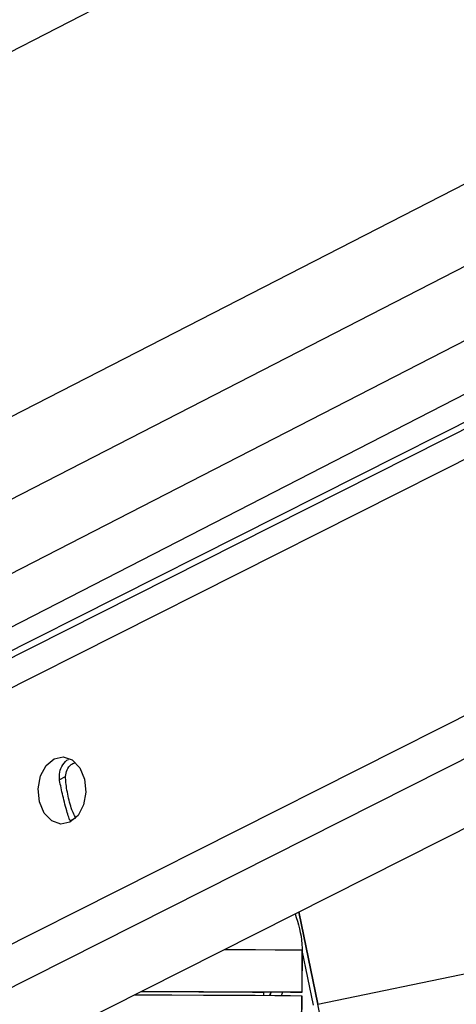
# Model space of a CAD drawing. Header units: millimetres. Extents: x 20 to 22981, y 40 to 19992.
# Tile 13 of 143: x 4158 to 4220, y 6446 to 6586. Entities that reach past the tile are written whole.
import ezdxf

# ---------------------------------------------------------------- set-up
doc = ezdxf.new("R2010")
doc.units = ezdxf.units.MM
doc.header["$LTSCALE"] = 2
doc.layers.add('COMPONENT_GEOMETRY', color=7, linetype='Continuous')
doc.styles.add('SLDTEXTSTYLE0', font='TXT', dxfattribs={"width": 0.75})
doc.dimstyles.new('SLDDIMSTYLE0', dxfattribs={"dimtxt": 100, "dimasz": 6.604, "dimexe": 0, "dimexo": 0.0625, "dimgap": 25, "dimtad": 0, "dimtih": 1, "dimtoh": 1, "dimdec": 0, "dimrnd": 1e-09, "dimzin": 12, "dimdsep": 46, "dimtxsty": 'SLDTEXTSTYLE0', "dimsah": 1, "dimcen": 0.09, "dimadec": 0, "dimazin": 3, "dimtfac": 1, "dimtdec": 0, "dimtofl": 0, "dimtmove": 0, "dimatfit": 3, "dimfxl": 1, "dimfrac": 2, "dimtolj": 1, "dimtzin": 12, "dimarcsym": 0})

# ---------------------------------------------------------------- blocks, each defined once
blk = doc.blocks.new('_D_4')
at = {"layer": 'COMPONENT_GEOMETRY', "color": 7}
for p, q in [((6638.52, 7959.49), (1711.23, 7959.49)), ((1717.58, 7959.49), (1717.58, 5203.33)), ((1517.51, 5183.02), (1487.04, 5183.02)), ((1487.04, 5183.02), (1487.04, 5024.27)), ((1917.65, 5183.02), (1948.12, 5183.02)), ((1948.12, 5183.02), (1948.12, 5024.27)), ((1487.04, 5024.27), (1517.51, 5024.27)), ((1948.12, 5024.27), (1917.65, 5024.27)), ((1717.58, 2118.49), (1717.58, 4874.65)), ((6578.75, 2118.49), (1711.23, 2118.49))]:
    blk.add_line(p, q, dxfattribs=at)
for points in [[(1717.58, 7959.49), (1716.57, 7952.89), (1718.6, 7952.89)], [(1717.58, 2118.49), (1718.6, 2125.1), (1716.57, 2125.1)]]:
    blk.add_solid(points, dxfattribs=at)
at = {"layer": 'COMPONENT_GEOMETRY', "color": 7, "char_height": 100, "attachment_point": 1, "style": 'SLDTEXTSTYLE0'}
for s, insert in [('9\'6.98"', (1517.51, 5153.18)), ('2921mm', (1444.8, 5003.56))]:
    blk.add_mtext(s, dxfattribs=dict(at, insert=insert))

msp = doc.modelspace()

# ---------------------------------------------------------------- linework, layer by layer
at = {"color": 8, "linetype": 'Continuous', "lineweight": 25}
for p, q in [((4217.12, 6612.47), (4107.29, 6556.02)), ((4318.21, 6612.47), (4128.8, 6515.13)), ((4341.04, 6612.47), (4131.52, 6504.79)), ((4361.64, 6612.47), (4137.48, 6497.27)), ((4139.02, 6481.98), (4397.52, 6612.47)), ((4139.67, 6486.62), (4388.99, 6612.47)), ((4147.15, 6449.63), (4469.73, 6612.47)), ((4150.13, 6444.99), (4481.91, 6612.47)), ((4200.79, 6446.15), (5001.51, 6612.47)), ((4163.98, 6478.06), (4164.91, 6478.54)), ((4165.61, 6472.3), (4166.38, 6472.69)), ((4200.18, 6446.02), (4198.56, 6453.81)), ((4194.12, 6447.88), (4193.93, 6447.41))]:
    msp.add_line(p, q, dxfattribs=at)
at = {"color": 7, "linetype": 'Continuous', "lineweight": 25}
for p, q in [((4387.09, 6612.47), (4142.88, 6489.2)), ((4144.03, 6493.07), (4376.36, 6612.47)), ((4164.5, 6442.36), (4501.49, 6612.47)), ((4200.79, 6446.15), (4198.06, 6459.31)), ((4198.06, 6459.31), (4200.79, 6446.15)), ((4198.54, 6453.88), (4198.53, 6447.88)), ((4198.56, 6453.88), (4198.54, 6453.88)), ((4198.55, 6447.88), (4198.56, 6453.88)), ((4193.07, 6447.89), (4193.06, 6447.42)), ((4196.55, 6447.88), (4193.07, 6447.88)), ((4198.42, 6441.21), (4198.52, 6447.38)), ((4198.49, 6447.38), (4198.5, 6447.38))]:
    msp.add_line(p, q, dxfattribs=at)
at = {"color": 7, "linetype": 'Continuous', "lineweight": 25, "flags": 128}
for points in [[(4163.27, 6481.09), (4164.58, 6481.37), (4165.87, 6480.91), (4166.93, 6479.79), (4167.61, 6478.19), (4167.8, 6476.33), (4167.47, 6474.52), (4166.68, 6473.01), (4165.54, 6472.05), (4164.23, 6471.78), (4162.95, 6472.23), (4161.89, 6473.35), (4161.21, 6474.96), (4161.02, 6476.81), (4161.34, 6478.63), (4162.13, 6480.13), (4163.27, 6481.09)], [(4174.67, 6447.5), (4175.01, 6447.5), (4180.04, 6447.48), (4184.54, 6447.46), (4188.49, 6447.44), (4191.87, 6447.43), (4194.68, 6447.41), (4196.89, 6447.4), (4198.5, 6447.38)], [(4175.63, 6447.98), (4176.5, 6447.98), (4180.41, 6447.96), (4183.87, 6447.95), (4186.88, 6447.93), (4189.42, 6447.92), (4191.49, 6447.9), (4193.07, 6447.89)], [(4175.65, 6447.99), (4179.99, 6447.98), (4184.52, 6447.96), (4188.49, 6447.94), (4191.89, 6447.93), (4194.71, 6447.91), (4196.92, 6447.9), (4198.53, 6447.88)], [(4198.53, 6447.88), (4198.55, 6447.88), (4198.47, 6447.88), (4198.3, 6447.88), (4198.06, 6447.88), (4197.75, 6447.88), (4197.38, 6447.88), (4196.97, 6447.88), (4196.55, 6447.88)], [(4198.5, 6447.38), (4198.44, 6443.38), (4198.4, 6441.21)], [(4201.8, 6441.33), (4201.71, 6441.77), (4201.6, 6442.27), (4201.49, 6442.83), (4201.36, 6443.43), (4201.23, 6444.08), (4201.09, 6444.75), (4200.94, 6445.45), (4200.79, 6446.15)]]:
    msp.add_lwpolyline(points, dxfattribs=at)
at = {"color": 8, "linetype": 'Continuous', "lineweight": 25, "flags": 128}
msp.add_lwpolyline([(4187.45, 6453.95), (4188.5, 6453.94), (4191.9, 6453.93), (4194.72, 6453.91), (4196.93, 6453.9), (4198.54, 6453.88)], dxfattribs=at)
at = {"color": 8, "linetype": 'Continuous', "lineweight": 25}
msp.add_ellipse((4188.71, 6449.95), major_axis=(4.84, 5.57), ratio=0.999929, start_param=5.076218, end_param=5.144127, dxfattribs=at)
at = {"color": 7, "linetype": 'Continuous', "lineweight": 25}
for points, knots in [([(4164.06, 6477.98), (4164.03, 6478.39), (4163.97, 6479.2), (4164.5, 6480.24), (4165, 6480.87), (4165.35, 6480.98), (4165.35, 6480.98)], [0, 0, 0, 0, 0.3291867, 0.6578732, 0.9964232, 1, 1, 1, 1]), ([(4164.91, 6478.54), (4164.96, 6478.86), (4165.04, 6479.52), (4165.57, 6480.24), (4166.05, 6480.44), (4166.23, 6480.53)], [0, 0, 0, 0, 0.375658, 0.75083, 1, 1, 1, 1]), ([(4165.42, 6472.56), (4165.33, 6472.83), (4165.16, 6473.35), (4164.84, 6474.54), (4164.53, 6475.8), (4164.26, 6476.97), (4164.13, 6477.65), (4164.06, 6477.98)], [0, 0, 0, 0, 0.222076, 0.445772, 0.640142, 0.821651, 1, 1, 1, 1]), ([(4166.38, 6472.69), (4166.24, 6472.9), (4165.99, 6473.29), (4165.65, 6474.3), (4165.34, 6475.44), (4165.1, 6476.62), (4164.94, 6477.67), (4164.92, 6478.26), (4164.91, 6478.54)], [0, 0, 0, 0, 0.204636, 0.376335, 0.548834, 0.703363, 0.864285, 1, 1, 1, 1]), ([(4165.61, 6472.3), (4165.56, 6472.34), (4165.47, 6472.41), (4165.43, 6472.52), (4165.42, 6472.56)], [0, 0, 0, 0, 0.572682, 1, 1, 1, 1]), ([(4197.55, 6459.04), (4197.99, 6457.62), (4198.52, 6455.93), (4198.54, 6454.17), (4198.54, 6453.88)], [0, 0, 0, 0, 0.838417, 1, 1, 1, 1])]:
    msp.add_open_spline(points, degree=3, knots=knots, dxfattribs=at)
at = {"color": 8, "linetype": 'Continuous', "lineweight": 25}
msp.add_open_spline([(4193.94, 6447.41), (4193.99, 6447.49), (4194.1, 6447.62), (4194.13, 6447.8), (4194.15, 6447.88)], degree=3, knots=[0, 0, 0, 0, 0.514526, 1, 1, 1, 1], dxfattribs=at)

# ---------------------------------------------------------------- dimensions: what is measured, and where the dimension line sits
at = {"layer": 'COMPONENT_GEOMETRY', "color": 7}
dim = msp.add_linear_dim(base=(1717.58, 7959.49), p1=(6581.29, 2118.49), p2=(6641.06, 7959.49), angle=90, dimstyle='SLDDIMSTYLE0', dxfattribs=at)
dim.commit()
dim.dimension.update_dxf_attribs({"geometry": '_D_4', "text_midpoint": (1717.58, 5038.99), "dimtype": 160})

doc.saveas('drawing.dxf')
